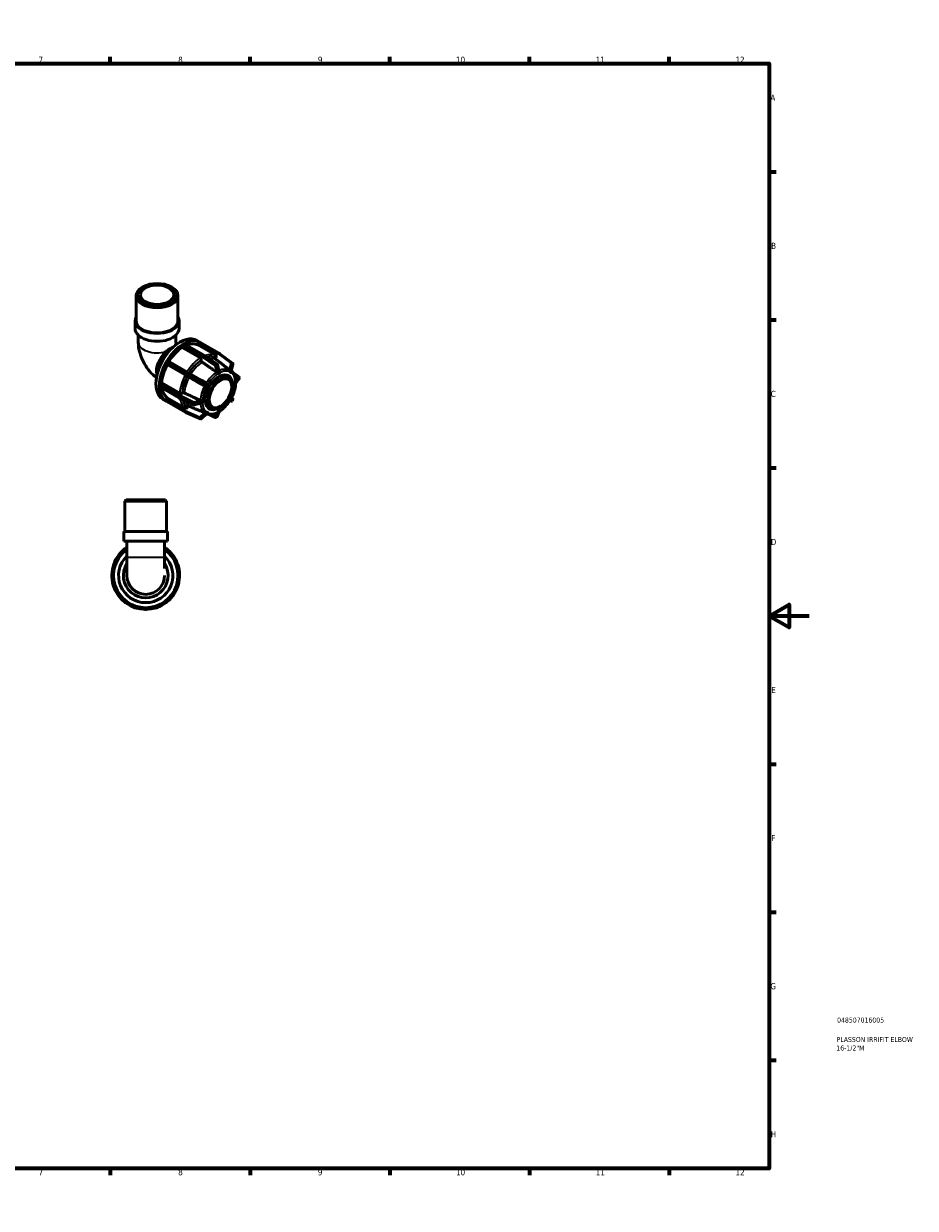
# Model space of a CAD drawing. Header units: millimetres. Extents: x 0 to 894, y 0 to 594.
# Tile 4 of 4: x 447 to 894, y 0 to 594. Entities that reach past the tile are written whole.
import ezdxf

# ---------------------------------------------------------------- set-up
doc = ezdxf.new("R2010")
doc.units = ezdxf.units.MM
for name, color, linetype, lineweight in [('Border (ANSI)', 7, 'Continuous', 70), ('Title (ISO)', 7, 'Continuous', 50), ('Visible (ANSI)', 7, 'Continuous', 50), ('Visible Narrow (ANSI)', 7, 'Continuous', 35)]:
    doc.layers.add(name, color=color, linetype=linetype, lineweight=lineweight)
doc.styles.add('Note Text (ANSI)', font='tahoma.ttf')
doc.styles.add('Note Text (ISO)', font='tahoma.ttf')

# ---------------------------------------------------------------- blocks, each defined once
blk = doc.blocks.new('Borders Default Border')
at = {"layer": 'Border (ANSI)'}
for p, q in [((70.08, 574), (70.08, 577.45)), ((140.17, 574), (140.17, 577.45)), ((210.25, 574), (210.25, 577.45)), ((280.33, 574), (280.33, 577.45)), ((350.42, 574), (350.42, 577.45)), ((490.58, 574), (490.58, 577.45)), ((560.67, 574), (560.67, 577.45)), ((630.75, 574), (630.75, 577.45)), ((700.83, 574), (700.83, 577.45)), ((770.92, 574), (770.92, 577.45)), ((20, 519.75), (16.55, 519.75)), ((821, 519.75), (824.45, 519.75)), ((20, 445.5), (16.55, 445.5)), ((821, 445.5), (824.45, 445.5)), ((20, 371.25), (16.55, 371.25)), ((821, 371.25), (824.45, 371.25)), ((20, 222.75), (16.55, 222.75)), ((821, 222.75), (824.45, 222.75)), ((20, 148.5), (16.55, 148.5)), ((821, 148.5), (824.45, 148.5)), ((20, 74.25), (16.55, 74.25)), ((821, 74.25), (824.45, 74.25)), ((70.08, 20), (70.08, 16.55)), ((140.17, 20), (140.17, 16.55)), ((210.25, 20), (210.25, 16.55)), ((280.33, 20), (280.33, 16.55)), ((350.42, 20), (350.42, 16.55)), ((490.58, 20), (490.58, 16.55)), ((560.67, 20), (560.67, 16.55)), ((630.75, 20), (630.75, 16.55)), ((700.83, 20), (700.83, 16.55)), ((770.92, 20), (770.92, 16.55))]:
    blk.add_line(p, q, dxfattribs=at)
at = {"layer": 'Border (ANSI)', "flags": 128}
for points in [[(420.5, 594), (420.5, 574), (414.73, 584), (426.27, 584), (420.5, 574)], [(20, 20), (20, 574), (821, 574), (821, 20), (20, 20)], [(0, 297), (20, 297), (10, 302.77), (10, 291.23), (20, 297)], [(841, 297), (821, 297), (831, 302.77), (831, 291.23), (821, 297)], [(420.5, 0), (420.5, 20), (414.73, 10), (426.27, 10), (420.5, 20)]]:
    blk.add_lwpolyline(points, dxfattribs=at)
at = {"layer": 'Border (ANSI)', "attachment_point": 7, "style": 'Note Text (ANSI)'}
for s, insert, char_height in [('1', (34.35, 574.4), 3.05), ('2', (104.2, 574.4), 3.05), ('3', (174.26, 574.34), 3.05), ('4', (244.23, 574.4), 3.05), ('5', (314.48, 574.34), 3.05), ('6', (384.49, 574.34), 3.05), ('7', (454.6, 574.4), 3.05), ('8', (524.63, 574.33), 3.05), ('9', (594.7, 574.34), 3.05), ('10', (663.96, 574.34), 3.048), ('11', (734.04, 574.4), 3.048), ('12', (804.13, 574.4), 3.048), ('A', (16.78, 555.35), 3.05), ('A', (821.63, 555.35), 3.05), ('B', (17.15, 481.1), 3.05), ('B', (821.99, 481.1), 3.05), ('C', (16.95, 406.8), 3.05), ('C', (821.8, 406.8), 3.05), ('D', (16.96, 332.6), 3.05), ('D', (821.81, 332.6), 3.05), ('E', (17.21, 258.35), 3.05), ('E', (822.05, 258.35), 3.05), ('F', (17.29, 184.1), 3.05), ('F', (822.14, 184.1), 3.05), ('G', (16.81, 109.79), 3.05), ('G', (821.66, 109.79), 3.05), ('H', (16.97, 35.6), 3.05), ('H', (821.81, 35.6), 3.05), ('1', (34.35, 16.55), 3.05), ('2', (104.2, 16.55), 3.05), ('3', (174.26, 16.49), 3.05), ('4', (244.23, 16.55), 3.05), ('5', (314.48, 16.49), 3.05), ('6', (384.49, 16.49), 3.05), ('7', (454.6, 16.55), 3.05), ('8', (524.63, 16.48), 3.05), ('9', (594.7, 16.49), 3.05), ('10', (663.96, 16.49), 3.048), ('11', (734.04, 16.55), 3.048), ('12', (804.13, 16.55), 3.048)]:
    blk.add_mtext(s, dxfattribs=dict(at, insert=insert, char_height=char_height))
blk = doc.blocks.new('Title Blocks ISO')
at = {"layer": 'Title (ISO)', "color": 232, "true_color": 0xca0064, "style": 'Note Text (ISO)'}
for tag, p in [('PART_NUMBER_001', (34.08, 73.13)), ('DESCRIPTION_001', (33.84, 63.4)), ('DESCRIPTION_002', (33.71, 59.12))]:
    blk.add_attdef(tag, p, '', height=2.5, dxfattribs=at)

msp = doc.modelspace()

# ---------------------------------------------------------------- linework, layer by layer
at = {"layer": 'Visible (ANSI)'}
for p, q in [((503.565, 445.003), (503.565, 457.57)), ((507.051, 462.079), (506.605, 461.82)), ((521.033, 462.079), (521.479, 461.82)), ((524.52, 445.003), (524.52, 457.57)), ((503.041, 441.079), (503.041, 445.003)), ((525.043, 441.079), (525.043, 445.003)), ((504.612, 434.375), (504.612, 437.816)), ((523.472, 434.375), (523.472, 437.816)), ((533.981, 435.153), (535.496, 434.28)), ((534.407, 432.92), (535.029, 433.997)), ((545.111, 428.744), (535.509, 434.273)), ((521.882, 431.724), (522.108, 431.804)), ((526.593, 431.586), (526.593, 432.603)), ((535.644, 426.374), (526.593, 431.586)), ((526.933, 433.191), (527.194, 433.342)), ((527.194, 433.342), (527.456, 433.492)), ((527.695, 433.516), (537.297, 427.987)), ((543.458, 427.708), (534.407, 432.92)), ((537.327, 427.968), (544.15, 423.349)), ((545.482, 428.529), (545.112, 428.743)), ((545.524, 428.501), (551.924, 423.842)), ((518.509, 424.056), (518.694, 424.376)), ((519.131, 423.14), (518.509, 423.501)), ((518.694, 424.376), (518.879, 424.697)), ((528.182, 417.928), (519.131, 423.14)), ((519.359, 424.973), (528.961, 419.444)), ((536.21, 425.246), (536.21, 425.393)), ((543.533, 426.532), (543.623, 426.688)), ((544.344, 423.075), (545.224, 419.773)), ((552.109, 423.342), (551.25, 419.755)), ((513.866, 418.084), (513.951, 417.638)), ((528.961, 419.444), (536.205, 415.27)), ((529.238, 417.317), (529.148, 417.37)), ((545.013, 418.715), (544.412, 418.369)), ((544.412, 418.369), (544.412, 418.371)), ((544.412, 418.369), (544.412, 418.369)), ((545.614, 419.061), (545.013, 418.715)), ((545.614, 419.063), (545.614, 419.061)), ((548.556, 417.297), (550.253, 416.319)), ((550.418, 419.527), (550.419, 419.527)), ((550.419, 419.527), (550.419, 419.529)), ((550.844, 419.28), (550.419, 419.527)), ((551.269, 419.034), (550.844, 419.28)), ((551.269, 419.034), (551.268, 419.034)), ((551.269, 419.036), (551.269, 419.034)), ((554.975, 417.067), (552.102, 419.038)), ((555.183, 416.066), (555.183, 416.671)), ((515.173, 412.521), (515.173, 412.824)), ((515.173, 412.219), (515.173, 412.521)), ((524.875, 406.469), (515.273, 411.998)), ((515.513, 413.411), (516.392, 413.918)), ((516.392, 413.918), (525.443, 408.706)), ((536.206, 415.27), (538.661, 413.849)), ((538.758, 411.829), (538.757, 411.83)), ((539.183, 412.565), (538.758, 411.829)), ((539.608, 413.302), (539.183, 412.565)), ((539.607, 413.302), (539.608, 413.302)), ((553.258, 414.625), (553.259, 414.625)), ((553.259, 413.235), (553.258, 413.235)), ((553.259, 414.625), (553.259, 414.626)), ((553.259, 413.93), (553.259, 414.625)), ((553.259, 413.235), (553.259, 413.93)), ((553.259, 413.236), (553.259, 413.235)), ((555.076, 415.764), (553.484, 413.798)), ((517.014, 405.689), (518.703, 404.716)), ((518.509, 405.383), (519.131, 406.46)), ((518.694, 404.721), (518.509, 404.828)), ((518.879, 404.614), (518.694, 404.721)), ((528.482, 399.084), (518.88, 404.613)), ((519.131, 406.46), (528.182, 401.248)), ((532.325, 402.867), (524.906, 406.452)), ((526.576, 408.706), (526.703, 408.78)), ((536.766, 405.128), (536.768, 405.129)), ((536.768, 405.129), (536.768, 404.434)), ((536.768, 405.129), (536.768, 405.129)), ((536.768, 404.434), (536.768, 403.739)), ((550.419, 405.062), (550.418, 405.063)), ((550.419, 405.062), (550.844, 405.799)), ((550.419, 405.062), (550.419, 405.062)), ((550.527, 404.991), (551.032, 404.7)), ((550.844, 405.799), (551.269, 406.535)), ((551.268, 406.535), (551.269, 406.535)), ((551.269, 406.535), (551.269, 406.534)), ((551.379, 406.467), (551.884, 406.171)), ((551.687, 404.876), (552.057, 405.517)), ((535.772, 395.863), (528.527, 399.061)), ((529.148, 401.616), (529.238, 401.772)), ((535.956, 403.721), (532.659, 402.836)), ((538.974, 398.492), (536.296, 395.954)), ((536.768, 403.739), (536.766, 403.739)), ((538.757, 399.329), (538.758, 399.33)), ((538.758, 399.33), (538.758, 399.331)), ((538.758, 399.33), (539.183, 399.084)), ((539.183, 399.084), (539.608, 398.837)), ((539.608, 398.837), (539.607, 398.836)), ((539.773, 402.045), (541.47, 401.067)), ((539.91, 398.124), (543.151, 396.585)), ((545.24, 399.518), (544.328, 397.148)), ((544.412, 399.303), (545.013, 399.649)), ((544.412, 399.302), (544.412, 399.303)), ((544.412, 399.303), (544.412, 399.303)), ((545.013, 399.649), (545.614, 399.995)), ((545.614, 399.995), (545.614, 399.995)), ((545.614, 399.995), (545.614, 399.994)), ((543.597, 396.603), (544.12, 396.904)), ((498.496, 355.291), (497.868, 354.663)), ((518.823, 354.663), (497.868, 354.663)), ((497.868, 339.291), (497.868, 354.663)), ((498.496, 355.291), (518.194, 355.291)), ((518.194, 355.291), (518.823, 354.663)), ((518.823, 339.291), (518.823, 354.663)), ((519.347, 339.291), (497.344, 339.291)), ((497.344, 334.491), (497.344, 339.291)), ((519.347, 334.491), (519.347, 339.291)), ((519.347, 334.491), (497.344, 334.491)), ((498.916, 326.291), (498.916, 334.491)), ((517.775, 326.291), (517.775, 334.491)), ((496.324, 329.312), (496.063, 329.051)), ((496.586, 329.574), (496.324, 329.312)), ((520.366, 329.312), (520.104, 329.574)), ((520.628, 329.051), (520.366, 329.312)), ((498.916, 326.291), (498.916, 317.291)), ((517.775, 320.807), (517.775, 326.291)), ((491.345, 317.661), (491.345, 317.291)), ((491.345, 317.291), (491.345, 316.921)), ((525.345, 317.291), (525.345, 317.661)), ((525.345, 316.921), (525.345, 317.291)), ((496.063, 305.532), (496.324, 305.271)), ((496.324, 305.271), (496.586, 305.009)), ((520.104, 305.009), (520.366, 305.271)), ((520.366, 305.271), (520.628, 305.532)), ((507.975, 300.291), (508.345, 300.291)), ((508.345, 300.291), (508.715, 300.291))]:
    msp.add_line(p, q, dxfattribs=at)
for centre, radius, start, end in [((537.058, 427.571), 0.48, 55.901415, 60.064008), ((544.871, 428.328), 0.48, 59.872355, 60.064008), ((545.241, 428.113), 0.48, 53.943399, 59.872355), ((543.88, 422.952), 0.48, 14.922076, 55.901415), ((551.642, 423.453), 0.48, 346.546006, 53.943399), ((554.703, 416.671), 0.48, 0, 55.538765), ((554.703, 416.066), 0.48, 321.000959, 0), ((535.966, 414.854), 0.48, 59.937399, 60.052822), ((525.115, 406.885), 0.48, 240.064008, 244.209918), ((551.272, 405.116), 0.48, 240.076672, 329.999959), ((551.642, 405.757), 0.48, 329.999959, 59.669876), ((528.721, 399.5), 0.48, 240.064008, 246.183161), ((532.534, 403.3), 0.48, 244.209918, 285.030976), ((535.966, 396.302), 0.48, 246.183161, 313.464294), ((543.357, 397.019), 0.48, 244.60591, 299.935992), ((543.88, 397.32), 0.48, 299.935992, 338.967906), ((508.345, 317.291), 17, 123.689446, 56.310554), ((508.345, 317.291), 16.15, 125.724291, 54.275709), ((508.345, 317.291), 13.6, 133.89699, 46.10301), ((496.402, 328.711), 0.48, 135, 143.924654), ((496.925, 329.234), 0.48, 126.075346, 135), ((519.765, 329.234), 0.48, 45, 53.924654), ((520.288, 328.711), 0.48, 36.075346, 45), ((508.345, 317.291), 11.2, 147.345758, 32.654242), ((491.825, 317.661), 0.48, 171.075346, 180), ((491.825, 316.921), 0.48, 180, 188.924654), ((508.345, 317.291), 9.43, 180, 0), ((524.865, 317.661), 0.48, 0, 8.924654), ((524.865, 316.921), 0.48, 351.075346, 0), ((496.402, 305.872), 0.48, 216.075346, 225), ((496.925, 305.348), 0.48, 225, 233.924654), ((519.765, 305.348), 0.48, 306.075346, 315), ((520.288, 305.872), 0.48, 315, 323.924654), ((507.975, 300.771), 0.48, 261.075346, 270), ((508.715, 300.771), 0.48, 270, 278.924654)]:
    msp.add_arc(centre, radius, start, end, dxfattribs=at)
for centre, major_axis, ratio in [((514.042, 458.084), (-9.849, 0), 0.5758617), ((514.042, 458.084), (-8.382, 0), 0.5758617), ((545.862, 408.693), (-4.391, -7.626), 0.5780931), ((545.862, 408.693), (-3.992, -6.933), 0.5780931)]:
    msp.add_ellipse(centre, major_axis=major_axis, ratio=ratio, dxfattribs=at)
for centre, major_axis, ratio, start_param, end_param in [((514.042, 457.57), (-10.477, 0), 0.5758617, 5.5016397, 10.2063236), ((514.042, 445.003), (-11.001, 0), 0.5758617, 5.9733407, 9.7346226), ((514.042, 441.079), (-11.001, 0), 0.5758617, 0, 3.1415927), ((514.042, 445.003), (-10.477, 0), 0.5758617, 0, 3.1415927), ((525.497, 420.421), (8.484, 14.732), 0.5780931, 0, 3.1415927), ((527.194, 419.443), (8.484, 14.732), 0.5780931, 0.0242143, 0.7573165), ((527.194, 419.443), (7.635, 13.259), 0.5780931, 0.0536505, 0.6208147), ((535.269, 433.857), (0.24, 0.416), 0.5780931, 0.1538309, 1.5688626), ((535.269, 433.857), (0.24, 0.416), 0.5780931, 0, 0.1538309), ((520.406, 423.352), (-4.706, -8.172), 0.5780931, 4.2281224, 5.6919216), ((521.997, 422.436), (-5.589, -9.706), 0.5780931, 3.9645507, 5.4602273), ((527.194, 419.443), (-8.484, -14.732), 0.5780931, 3.9512051, 4.6843073), ((527.194, 419.443), (-7.635, -13.259), 0.5780931, 3.9806413, 4.6547136), ((526.933, 432.799), (0.24, 0.416), 0.5780931, 0.9392291, 2.3542608), ((526.933, 432.799), (-0.24, -0.416), 0.5780931, 3.9250571, 4.0808217), ((527.456, 433.1), (-0.24, -0.416), 0.5780931, 3.7692925, 3.9250571), ((527.456, 433.1), (0.24, 0.416), 0.5780931, 0, 0.6276999), ((527.194, 419.443), (-8.484, -14.732), 0.5780931, 4.7366033, 5.4697055), ((527.194, 419.443), (-7.635, -13.259), 0.5780931, 4.7660394, 5.4402693), ((518.749, 423.916), (-0.24, -0.416), 0.5780931, 4.8662199, 6.2812516), ((518.749, 423.916), (-0.24, -0.416), 0.5780931, 4.7104553, 4.8662199), ((519.119, 424.557), (-0.24, -0.416), 0.5780931, 4.5546907, 4.7104553), ((519.119, 424.557), (0.24, 0.416), 0.5780931, 0, 1.413098), ((545.013, 409.182), (4.791, 8.319), 0.5780931, 5.711734, 9.9962293), ((544.165, 409.671), (4.391, 7.626), 0.5780931, 0, 0.4088412), ((544.165, 409.671), (4.791, 8.319), 0.5780931, 5.8686621, 6.1948526), ((515.513, 413.019), (-0.24, -0.416), 0.5780931, 5.3400888, 5.4958534), ((515.513, 412.414), (-0.24, -0.416), 0.5780931, 5.4958534, 5.651618), ((515.513, 413.019), (0.24, 0.416), 0.5780931, 0.7834645, 2.1984962), ((527.194, 419.443), (-8.484, -14.732), 0.5780931, 5.5220014, 6.2551036), ((515.513, 412.414), (-0.24, -0.416), 0.5780931, 5.651618, 6.2831853), ((527.194, 419.443), (-7.635, -13.259), 0.5780931, 5.6574253, 6.2256674), ((518.749, 405.244), (-0.24, -0.416), 0.5780931, 4.7104553, 6.125487), ((518.749, 405.244), (-0.24, -0.416), 0.5780931, 6.125487, 6.2812516), ((544.165, 409.671), (-4.391, -7.626), 0.5780931, 5.8743441, 6.2831853), ((544.165, 409.671), (-4.791, -8.319), 0.5780931, 0.0883328, 0.4145232)]:
    msp.add_ellipse(centre, major_axis=major_axis, ratio=ratio, start_param=start_param, end_param=end_param, dxfattribs=at)
for points, knots in [([(504.612, 434.375), (504.612, 432.751), (504.827, 431.199), (505.549, 428.211), (506.061, 426.775), (507.33, 424.024), (508.089, 422.709), (509.837, 420.234), (510.826, 419.073), (512.502, 417.478), (513.098, 416.968), (513.731, 416.489)], [3.1415927, 3.1415927, 3.1415927, 3.1415927, 3.4557519, 3.4557519, 3.7699112, 3.7699112, 4.0840704, 4.0840704, 4.3982297, 4.3982297, 4.5570873, 4.5570873, 4.5570873, 4.5570873]), ([(523.472, 434.396), (523.472, 434.39), (523.473, 434.381), (523.479, 434.332), (523.49, 434.265), (523.53, 434.092), (523.558, 433.986), (523.635, 433.747), (523.685, 433.613), (523.776, 433.397), (523.811, 433.318), (523.849, 433.239)], [3.2502954, 3.2502954, 3.2502954, 3.2502954, 3.29579388, 3.29579388, 3.43592615, 3.43592615, 3.57311284, 3.57311284, 3.71320598, 3.71320598, 3.79018541, 3.79018541, 3.79018541, 3.79018541]), ([(518.416, 429.564), (518.751, 429.834), (519.108, 430.105), (519.903, 430.669), (520.337, 430.948), (521.083, 431.378), (521.449, 431.56), (521.802, 431.696), (521.843, 431.71), (521.882, 431.724)], [1.03631914, 1.03631914, 1.03631914, 1.03631914, 1.16138588, 1.16138588, 1.31972531, 1.31972531, 1.47806474, 1.47806474, 1.49903605, 1.49903605, 1.49903605, 1.49903605]), ([(543.623, 426.688), (543.673, 426.774), (543.715, 426.884), (543.753, 427.073), (543.756, 427.185), (543.727, 427.363), (543.69, 427.46), (543.599, 427.6), (543.528, 427.667), (543.458, 427.708)], [-0.1185745, -0.1185745, -0.1185745, -0.1185745, -0.08888924, -0.08888924, -0.05923169, -0.05923169, -0.02960414, -0.02960414, 0, 0, 0, 0]), ([(536.21, 425.393), (536.21, 425.474), (536.194, 425.579), (536.14, 425.759), (536.094, 425.867), (535.995, 426.038), (535.925, 426.132), (535.796, 426.268), (535.714, 426.334), (535.644, 426.374)], [-0.1185745, -0.1185745, -0.1185745, -0.1185745, -0.08888924, -0.08888924, -0.05923169, -0.05923169, -0.02960414, -0.02960414, 0, 0, 0, 0]), ([(536.716, 424.303), (536.662, 424.341), (536.606, 424.39), (536.495, 424.508), (536.425, 424.602), (536.326, 424.773), (536.28, 424.88), (536.226, 425.061), (536.21, 425.165), (536.21, 425.246)], [0.24521743, 0.24521743, 0.24521743, 0.24521743, 0.26676497, 0.26676497, 0.29639601, 0.29639601, 0.326061, 0.326061, 0.35575071, 0.35575071, 0.35575071, 0.35575071]), ([(543.641, 425.55), (543.591, 425.588), (543.546, 425.639), (543.467, 425.759), (543.43, 425.857), (543.401, 426.035), (543.404, 426.147), (543.442, 426.336), (543.484, 426.446), (543.533, 426.532)], [0.24521743, 0.24521743, 0.24521743, 0.24521743, 0.26676497, 0.26676497, 0.29639601, 0.29639601, 0.326061, 0.326061, 0.35575071, 0.35575071, 0.35575071, 0.35575071]), ([(529.148, 417.37), (529.099, 417.398), (529.024, 417.441), (528.879, 417.525), (528.784, 417.581), (528.615, 417.678), (528.512, 417.737), (528.346, 417.834), (528.252, 417.888), (528.182, 417.928)], [-0.1185745, -0.1185745, -0.1185745, -0.1185745, -0.08888924, -0.08888924, -0.05923169, -0.05923169, -0.02960414, -0.02960414, 0, 0, 0, 0]), ([(530.144, 416.794), (530.085, 416.828), (530.019, 416.866), (529.875, 416.949), (529.772, 417.009), (529.603, 417.106), (529.507, 417.162), (529.363, 417.245), (529.288, 417.289), (529.238, 417.317)], [0.24521743, 0.24521743, 0.24521743, 0.24521743, 0.26676497, 0.26676497, 0.29639601, 0.29639601, 0.326061, 0.326061, 0.35575071, 0.35575071, 0.35575071, 0.35575071]), ([(543.909, 419.29), (543.89, 419.3), (543.872, 419.311), (543.855, 419.323), (543.854, 419.324), (543.853, 419.324), (543.852, 419.325)], [0.2988233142, 0.2988233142, 0.2988233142, 0.2988233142, 0.3059360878, 0.3059360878, 0.3059360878, 0.3063589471, 0.3063589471, 0.3063589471, 0.3063589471]), ([(544.622, 419.051), (544.62, 419.05), (544.619, 419.049), (544.6, 419.038), (544.581, 419.033), (544.527, 419.029), (544.49, 419.037), (544.387, 419.066), (544.301, 419.102), (544.128, 419.18), (544.048, 419.218), (543.952, 419.267), (543.93, 419.278), (543.909, 419.29)], [-0.100526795, -0.100526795, -0.100526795, -0.100526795, -0.099623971, -0.099623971, -0.089795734, -0.089795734, -0.073619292, -0.073619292, -0.042397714, -0.042397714, -0.016451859, -0.016451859, -0.008431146, -0.008431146, -0.008431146, -0.008431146]), ([(545.145, 419.353), (545.054, 419.308), (544.966, 419.26), (544.881, 419.212), (544.797, 419.163), (544.71, 419.109), (544.622, 419.051)], [-0.035850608, -0.035850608, -0.035850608, -0.035850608, 0, 0, 0, 0.035850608, 0.035850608, 0.035850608, 0.035850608]), ([(545.224, 419.773), (545.238, 419.72), (545.244, 419.666), (545.244, 419.555), (545.236, 419.5), (545.213, 419.432), (545.202, 419.408), (545.177, 419.374), (545.164, 419.362), (545.147, 419.354), (545.146, 419.353), (545.145, 419.353)], [-0.169066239, -0.169066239, -0.169066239, -0.169066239, -0.147908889, -0.147908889, -0.123646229, -0.123646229, -0.110246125, -0.110246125, -0.100005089, -0.100005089, -0.099430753, -0.099430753, -0.099430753, -0.099430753]), ([(550.298, 420.481), (550.28, 420.494), (550.264, 420.507), (550.248, 420.518), (550.247, 420.519), (550.246, 420.52), (550.245, 420.521)], [0.2988233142, 0.2988233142, 0.2988233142, 0.2988233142, 0.3059360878, 0.3059360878, 0.3059360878, 0.3063589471, 0.3063589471, 0.3063589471, 0.3063589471]), ([(550.781, 419.899), (550.779, 419.9), (550.778, 419.901), (550.765, 419.907), (550.755, 419.917), (550.722, 419.953), (550.701, 419.987), (550.639, 420.085), (550.586, 420.174), (550.471, 420.321), (550.42, 420.377), (550.344, 420.445), (550.321, 420.464), (550.298, 420.481)], [-0.103218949, -0.103218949, -0.103218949, -0.103218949, -0.101933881, -0.101933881, -0.092899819, -0.092899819, -0.075477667, -0.075477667, -0.04109893, -0.04109893, -0.018295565, -0.018295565, -0.008452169, -0.008452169, -0.008452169, -0.008452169]), ([(551.151, 419.684), (551.089, 419.728), (551.028, 419.767), (550.968, 419.802), (550.909, 419.837), (550.846, 419.869), (550.781, 419.899)], [-0.035850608, -0.035850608, -0.035850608, -0.035850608, 0, 0, 0, 0.035850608, 0.035850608, 0.035850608, 0.035850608]), ([(551.25, 419.755), (551.245, 419.73), (551.234, 419.709), (551.212, 419.685), (551.198, 419.673), (551.171, 419.674), (551.162, 419.677), (551.152, 419.684), (551.151, 419.684), (551.151, 419.684)], [-0.141103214, -0.141103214, -0.141103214, -0.141103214, -0.119903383, -0.119903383, -0.104655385, -0.104655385, -0.097162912, -0.097162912, -0.096950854, -0.096950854, -0.096950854, -0.096950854]), ([(553.484, 414.72), (553.466, 415.166), (553.421, 415.599), (553.278, 416.431), (553.179, 416.831), (552.926, 417.59), (552.772, 417.95), (552.407, 418.621), (552.197, 418.932), (551.753, 419.461), (551.527, 419.685), (551.281, 419.883)], [4.75819127, 4.75819127, 4.75819127, 4.75819127, 4.89159069, 4.89159069, 5.02499011, 5.02499011, 5.15838953, 5.15838953, 5.29178895, 5.29178895, 5.40788469, 5.40788469, 5.40788469, 5.40788469]), ([(537.871, 412.348), (537.851, 412.356), (537.831, 412.365), (537.813, 412.375), (537.812, 412.376), (537.811, 412.376), (537.81, 412.377)], [0.2988233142, 0.2988233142, 0.2988233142, 0.2988233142, 0.3059360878, 0.3059360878, 0.3059360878, 0.3063589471, 0.3063589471, 0.3063589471, 0.3063589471]), ([(538.616, 412.466), (538.615, 412.463), (538.613, 412.461), (538.601, 412.44), (538.588, 412.424), (538.54, 412.384), (538.5, 412.365), (538.385, 412.324), (538.281, 412.305), (538.096, 412.302), (538.022, 412.307), (537.925, 412.329), (537.897, 412.338), (537.871, 412.348)], [-0.103218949, -0.103218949, -0.103218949, -0.103218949, -0.101933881, -0.101933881, -0.092899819, -0.092899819, -0.075477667, -0.075477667, -0.04109893, -0.04109893, -0.018295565, -0.018295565, -0.008452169, -0.008452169, -0.008452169, -0.008452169]), ([(538.986, 413.107), (538.918, 413.001), (538.853, 412.894), (538.794, 412.791), (538.734, 412.687), (538.674, 412.578), (538.616, 412.466)], [-0.035850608, -0.035850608, -0.035850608, -0.035850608, 0, 0, 0, 0.035850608, 0.035850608, 0.035850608, 0.035850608]), ([(538.661, 413.849), (538.662, 413.848), (538.663, 413.848), (538.663, 413.847), (538.681, 413.837), (538.699, 413.825), (538.716, 413.811)], [0.3056154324, 0.3056154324, 0.3056154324, 0.3056154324, 0.3059360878, 0.3059360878, 0.3059360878, 0.3130488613, 0.3130488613, 0.3130488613, 0.3130488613]), ([(538.716, 413.811), (538.736, 413.795), (538.756, 413.777), (538.829, 413.699), (538.877, 413.629), (538.967, 413.455), (539.001, 413.357), (539.016, 413.247), (539.019, 413.205), (539.005, 413.144), (538.998, 413.126), (538.987, 413.108), (538.987, 413.107), (538.986, 413.107)], [-0.19875206, -0.19875206, -0.19875206, -0.19875206, -0.18836568, -0.18836568, -0.1589317, -0.1589317, -0.11990338, -0.11990338, -0.10465538, -0.10465538, -0.09716291, -0.09716291, -0.09695085, -0.09695085, -0.09695085, -0.09695085]), ([(545.223, 399.508), (546.095, 400.053), (546.95, 400.737), (548.564, 402.327), (549.324, 403.232), (550.69, 405.187), (551.297, 406.237), (552.307, 408.399), (552.711, 409.51), (553.281, 411.705), (553.448, 412.789), (553.485, 413.818)], [3.1842515, 3.1842515, 3.1842515, 3.1842515, 3.4813754, 3.4813754, 3.7784993, 3.7784993, 4.0756231, 4.0756231, 4.372747, 4.372747, 4.6698709, 4.6698709, 4.6698709, 4.6698709]), ([(553.485, 414.513), (553.485, 414.514), (553.485, 414.516), (553.485, 414.538), (553.485, 414.56), (553.485, 414.622), (553.485, 414.665), (553.484, 414.71), (553.484, 414.715), (553.484, 414.72)], [-0.100526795, -0.100526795, -0.100526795, -0.100526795, -0.099623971, -0.099623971, -0.089795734, -0.089795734, -0.073619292, -0.073619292, -0.071671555, -0.071671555, -0.071671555, -0.071671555]), ([(553.485, 413.908), (553.488, 414.015), (553.49, 414.118), (553.49, 414.216), (553.49, 414.313), (553.488, 414.413), (553.485, 414.513)], [0.688323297, 0.688323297, 0.688323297, 0.688323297, 0.724173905, 0.724173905, 0.724173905, 0.760024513, 0.760024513, 0.760024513, 0.760024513]), ([(553.485, 413.818), (553.485, 413.818), (553.485, 413.819), (553.485, 413.829), (553.485, 413.841), (553.485, 413.871), (553.485, 413.886), (553.485, 413.906), (553.485, 413.907), (553.485, 413.908)], [-0.124517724, -0.124517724, -0.124517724, -0.124517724, -0.123646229, -0.123646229, -0.110246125, -0.110246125, -0.100005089, -0.100005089, -0.099430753, -0.099430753, -0.099430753, -0.099430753]), ([(525.443, 408.706), (525.513, 408.666), (525.611, 408.628), (525.794, 408.584), (525.91, 408.571), (526.108, 408.571), (526.224, 408.584), (526.407, 408.628), (526.506, 408.666), (526.576, 408.706)], [0, 0, 0, 0, 0.02960414, 0.02960414, 0.05923169, 0.05923169, 0.08888924, 0.08888924, 0.1185745, 0.1185745, 0.1185745, 0.1185745]), ([(526.703, 408.78), (526.773, 408.82), (526.872, 408.858), (527.054, 408.901), (527.171, 408.915), (527.368, 408.915), (527.485, 408.902), (527.642, 408.864), (527.713, 408.84), (527.773, 408.812)], [0.11857691, 0.11857691, 0.11857691, 0.11857691, 0.14826663, 0.14826663, 0.17793162, 0.17793162, 0.20756266, 0.20756266, 0.2291102, 0.2291102, 0.2291102, 0.2291102]), ([(535.66, 405.136), (535.661, 405.136), (535.662, 405.135), (535.663, 405.135), (535.682, 405.126), (535.7, 405.116), (535.719, 405.104)], [0.3055132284, 0.3055132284, 0.3055132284, 0.3055132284, 0.3059360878, 0.3059360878, 0.3059360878, 0.3130488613, 0.3130488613, 0.3130488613, 0.3130488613]), ([(535.719, 405.104), (535.724, 405.102), (535.728, 405.099), (535.788, 405.061), (535.847, 405.022), (535.996, 404.919), (536.079, 404.859), (536.184, 404.772), (536.218, 404.74), (536.257, 404.691), (536.269, 404.671), (536.281, 404.636), (536.283, 404.621), (536.282, 404.606)], [-0.327006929, -0.327006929, -0.327006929, -0.327006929, -0.325364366, -0.325364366, -0.30361261, -0.30361261, -0.27031562, -0.27031562, -0.24900522, -0.24900522, -0.236422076, -0.236422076, -0.227330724, -0.227330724, -0.227330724, -0.227330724]), ([(536.282, 404.001), (536.282, 403.995), (536.282, 403.99), (536.28, 403.966), (536.274, 403.946), (536.24, 403.889), (536.206, 403.856), (536.113, 403.784), (536.04, 403.744), (535.959, 403.722), (535.957, 403.722), (535.956, 403.721)], [-0.229995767, -0.229995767, -0.229995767, -0.229995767, -0.226605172, -0.226605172, -0.215722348, -0.215722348, -0.198486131, -0.198486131, -0.174007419, -0.174007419, -0.173622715, -0.173622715, -0.173622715, -0.173622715]), ([(536.282, 404.606), (536.275, 404.501), (536.272, 404.398), (536.272, 404.301), (536.272, 404.203), (536.275, 404.102), (536.282, 404.001)], [0.688323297, 0.688323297, 0.688323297, 0.688323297, 0.724173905, 0.724173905, 0.724173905, 0.760024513, 0.760024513, 0.760024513, 0.760024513]), ([(528.182, 401.248), (528.252, 401.208), (528.346, 401.181), (528.512, 401.172), (528.615, 401.189), (528.784, 401.253), (528.879, 401.312), (529.024, 401.439), (529.099, 401.531), (529.148, 401.616)], [0, 0, 0, 0, 0.02960414, 0.02960414, 0.05923169, 0.05923169, 0.08888924, 0.08888924, 0.1185745, 0.1185745, 0.1185745, 0.1185745]), ([(529.238, 401.772), (529.288, 401.858), (529.363, 401.949), (529.507, 402.077), (529.603, 402.136), (529.772, 402.2), (529.875, 402.217), (530.019, 402.209), (530.085, 402.195), (530.144, 402.171)], [0.11857691, 0.11857691, 0.11857691, 0.11857691, 0.14826663, 0.14826663, 0.17793162, 0.17793162, 0.20756266, 0.20756266, 0.2291102, 0.2291102, 0.2291102, 0.2291102]), ([(537.81, 398.982), (537.811, 398.982), (537.812, 398.982), (537.813, 398.981), (537.831, 398.974), (537.851, 398.965), (537.871, 398.957)], [0.3055132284, 0.3055132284, 0.3055132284, 0.3055132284, 0.3059360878, 0.3059360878, 0.3059360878, 0.3130488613, 0.3130488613, 0.3130488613, 0.3130488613]), ([(537.871, 398.957), (537.895, 398.946), (537.921, 398.936), (538.025, 398.901), (538.11, 398.884), (538.305, 398.86), (538.407, 398.859), (538.51, 398.854), (538.548, 398.852), (538.594, 398.841), (538.606, 398.836), (538.616, 398.83), (538.616, 398.829), (538.616, 398.829)], [-0.19875206, -0.19875206, -0.19875206, -0.19875206, -0.18836568, -0.18836568, -0.1589317, -0.1589317, -0.11990338, -0.11990338, -0.10465538, -0.10465538, -0.09716291, -0.09716291, -0.09695085, -0.09695085, -0.09695085, -0.09695085]), ([(538.616, 398.829), (538.674, 398.788), (538.734, 398.749), (538.794, 398.715), (538.853, 398.68), (538.918, 398.646), (538.986, 398.614)], [-0.035850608, -0.035850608, -0.035850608, -0.035850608, 0, 0, 0, 0.035850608, 0.035850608, 0.035850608, 0.035850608]), ([(538.877, 398.4), (539.178, 398.283), (539.493, 398.196), (540.177, 398.076), (540.55, 398.05), (541.308, 398.07), (541.694, 398.116), (542.473, 398.275), (542.866, 398.388), (543.653, 398.677), (544.047, 398.853), (544.44, 399.058)], [2.446451, 2.446451, 2.446451, 2.446451, 2.56525698, 2.56525698, 2.69785328, 2.69785328, 2.83044958, 2.83044958, 2.96304588, 2.96304588, 3.09564218, 3.09564218, 3.09564218, 3.09564218]), ([(538.986, 398.614), (538.988, 398.614), (538.989, 398.613), (539.001, 398.606), (539.008, 398.599), (539.019, 398.575), (539.016, 398.556), (539.002, 398.524), (538.99, 398.507), (538.974, 398.492)], [-0.103218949, -0.103218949, -0.103218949, -0.103218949, -0.101933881, -0.101933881, -0.092899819, -0.092899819, -0.075477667, -0.075477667, -0.059404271, -0.059404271, -0.059404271, -0.059404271]), ([(544.44, 399.058), (544.459, 399.068), (544.477, 399.078), (544.519, 399.102), (544.545, 399.117), (544.587, 399.141), (544.604, 399.151), (544.62, 399.16), (544.621, 399.16), (544.622, 399.161)], [-0.132616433, -0.132616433, -0.132616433, -0.132616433, -0.123646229, -0.123646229, -0.110246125, -0.110246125, -0.100005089, -0.100005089, -0.099430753, -0.099430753, -0.099430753, -0.099430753]), ([(544.622, 399.161), (544.71, 399.208), (544.797, 399.256), (544.881, 399.305), (544.966, 399.354), (545.054, 399.406), (545.145, 399.462)], [0.688323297, 0.688323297, 0.688323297, 0.688323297, 0.724173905, 0.724173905, 0.724173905, 0.760024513, 0.760024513, 0.760024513, 0.760024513]), ([(545.145, 399.462), (545.147, 399.463), (545.148, 399.464), (545.167, 399.476), (545.181, 399.484), (545.206, 399.498), (545.216, 399.503), (545.223, 399.508)], [-0.100526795, -0.100526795, -0.100526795, -0.100526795, -0.099623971, -0.099623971, -0.089795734, -0.089795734, -0.078467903, -0.078467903, -0.078467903, -0.078467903])]:
    msp.add_open_spline(points, degree=3, knots=knots, dxfattribs=at)
for points, weights in [([(543.852, 419.325), (540.43, 421.712), (536.716, 424.303)], [1.00001320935, 1.00084395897, 1]), ([(550.245, 420.521), (547.079, 422.932), (543.641, 425.55)], [1.00001340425, 1.00084405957, 1]), ([(537.81, 412.377), (534.134, 414.495), (530.144, 416.794)], [1.00001340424, 1.00084405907, 1]), ([(527.773, 408.812), (531.878, 406.899), (535.66, 405.136)], [1, 1.00084405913, 1.00001340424]), ([(530.144, 402.171), (534.134, 400.511), (537.81, 398.982)], [1, 1.00084405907, 1.00001340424])]:
    msp.add_rational_spline(points, weights, degree=2, dxfattribs=at)
for points in [[(544.412, 418.371), (544.617, 418.486), (544.823, 418.606), (545.013, 418.715)], [(544.412, 418.369), (544.412, 418.37), (544.412, 418.37), (544.412, 418.371)], [(545.013, 418.715), (545.203, 418.824), (545.41, 418.942), (545.614, 419.063)], [(550.418, 419.527), (550.418, 419.528), (550.419, 419.528), (550.419, 419.529)], [(550.419, 419.529), (550.563, 419.442), (550.709, 419.358), (550.844, 419.28)], [(550.844, 419.28), (550.978, 419.202), (551.124, 419.117), (551.269, 419.036)], [(538.757, 411.83), (538.904, 412.08), (539.049, 412.333), (539.183, 412.565)], [(539.183, 412.565), (539.317, 412.798), (539.464, 413.051), (539.607, 413.302)], [(553.259, 414.626), (553.258, 414.388), (553.259, 414.15), (553.259, 413.93)], [(553.258, 414.625), (553.259, 414.626), (553.259, 414.626), (553.259, 414.626)], [(553.259, 413.93), (553.259, 414.153), (553.259, 414.386), (553.258, 414.625)], [(553.259, 413.93), (553.259, 413.711), (553.258, 413.471), (553.259, 413.236)], [(553.258, 413.235), (553.259, 413.474), (553.259, 413.707), (553.259, 413.93)], [(536.766, 405.128), (536.767, 405.129), (536.767, 405.129), (536.768, 405.129)], [(536.768, 404.434), (536.768, 404.654), (536.769, 404.892), (536.766, 405.128)], [(536.766, 403.739), (536.769, 403.976), (536.768, 404.214), (536.768, 404.434)], [(550.418, 405.063), (550.565, 405.315), (550.707, 405.562), (550.844, 405.799)], [(550.844, 405.799), (550.709, 405.566), (550.563, 405.313), (550.419, 405.062)], [(550.844, 405.799), (550.98, 406.035), (551.123, 406.282), (551.268, 406.535)], [(551.269, 406.534), (551.124, 406.284), (550.978, 406.031), (550.844, 405.799)], [(538.757, 399.329), (538.757, 399.33), (538.757, 399.33), (538.758, 399.331)], [(539.183, 399.084), (539.049, 399.162), (538.904, 399.247), (538.757, 399.329)], [(539.607, 398.836), (539.464, 398.922), (539.317, 399.006), (539.183, 399.084)], [(545.013, 399.649), (544.823, 399.54), (544.617, 399.421), (544.412, 399.302)], [(544.412, 399.303), (544.619, 399.422), (544.821, 399.538), (545.013, 399.649)], [(544.412, 399.302), (544.412, 399.302), (544.412, 399.303), (544.412, 399.303)], [(545.013, 399.649), (545.206, 399.76), (545.408, 399.876), (545.614, 399.995)], [(545.614, 399.994), (545.41, 399.878), (545.203, 399.758), (545.013, 399.649)]]:
    msp.add_open_spline(points, degree=3, dxfattribs=at)
at = {"layer": 'Visible Narrow (ANSI)'}
for p, q in [((535.029, 433.997), (544.631, 428.467)), ((526.593, 432.603), (536.195, 427.074)), ((536.535, 427.662), (526.933, 433.191)), ((527.456, 433.492), (537.058, 427.963)), ((537.058, 427.963), (536.535, 427.662)), ((536.564, 427.643), (537.087, 427.944)), ((537.087, 427.944), (543.91, 423.325)), ((544.631, 428.467), (551.032, 423.807)), ((545.14, 428.725), (545.51, 428.51)), ((551.54, 424.065), (545.14, 428.725)), ((545.51, 428.51), (551.91, 423.851)), ((528.111, 418.526), (518.509, 424.056)), ((518.509, 423.501), (528.111, 417.971)), ((518.879, 424.697), (528.481, 419.167)), ((536.195, 427.074), (543.018, 422.455)), ((543.387, 423.024), (536.564, 427.643)), ((543.018, 422.455), (543.852, 419.325)), ((543.91, 423.325), (543.387, 423.024)), ((543.676, 422.601), (544.199, 422.902)), ((544.622, 419.051), (543.676, 422.601)), ((544.199, 422.902), (545.145, 419.353)), ((551.032, 423.807), (550.245, 420.521)), ((550.781, 419.899), (551.673, 423.627)), ((552.043, 423.412), (551.151, 419.684)), ((551.91, 423.851), (551.54, 424.065)), ((551.673, 423.627), (552.043, 423.412)), ((528.481, 419.167), (528.111, 418.526)), ((528.111, 417.971), (535.356, 413.798)), ((528.142, 418.509), (528.512, 419.15)), ((535.386, 414.335), (528.142, 418.509)), ((528.512, 419.15), (535.756, 414.976)), ((552.361, 418.671), (554.703, 417.063)), ((554.703, 417.063), (553.425, 415.485)), ((553.485, 414.513), (555.138, 416.554)), ((555.138, 415.949), (553.485, 413.908)), ((555.138, 416.554), (555.138, 415.949)), ((515.173, 412.824), (524.775, 407.294)), ((524.775, 406.689), (515.173, 412.219)), ((525.115, 407.882), (515.513, 413.411)), ((535.356, 413.798), (537.81, 412.377)), ((535.756, 414.976), (535.386, 414.335)), ((535.833, 414.077), (536.203, 414.718)), ((538.616, 412.466), (535.833, 414.077)), ((536.203, 414.718), (538.986, 413.107)), ((528.111, 399.854), (518.509, 405.383)), ((518.509, 404.828), (528.111, 399.299)), ((528.481, 399.084), (518.879, 404.614)), ((524.775, 407.294), (524.775, 406.689)), ((524.806, 406.673), (524.806, 407.278)), ((524.806, 407.278), (532.226, 403.693)), ((532.226, 403.088), (524.806, 406.673)), ((532.534, 404.297), (525.115, 407.882)), ((535.66, 405.136), (532.534, 404.297)), ((532.737, 403.654), (536.282, 404.606)), ((536.282, 404.001), (532.737, 403.049)), ((551.032, 404.7), (550.527, 404.991)), ((550.529, 404.994), (551.032, 404.7)), ((551.673, 404.885), (550.783, 405.405)), ((551.153, 406.046), (552.043, 405.526)), ((552.043, 405.526), (551.673, 404.885)), ((535.356, 396.656), (528.111, 399.854)), ((528.111, 399.299), (528.481, 399.084)), ((528.512, 399.069), (528.142, 399.284)), ((528.142, 399.284), (535.386, 396.086)), ((535.756, 395.871), (528.512, 399.069)), ((532.226, 403.693), (532.226, 403.088)), ((532.737, 403.049), (532.737, 403.654)), ((537.81, 398.982), (535.356, 396.656)), ((535.833, 396.191), (538.616, 398.829)), ((538.986, 398.614), (536.203, 395.976)), ((543.018, 396.823), (540.391, 398.07)), ((543.75, 398.729), (543.018, 396.823)), ((543.676, 396.701), (544.622, 399.161)), ((545.145, 399.462), (544.199, 397.002)), ((535.386, 396.086), (535.756, 395.871)), ((536.203, 395.976), (535.833, 396.191)), ((544.199, 397.002), (543.676, 396.701)), ((517.659, 326.291), (499.032, 326.291))]:
    msp.add_line(p, q, dxfattribs=at)
for centre, major_axis, ratio, start_param, end_param in [((514.042, 434.375), (-9.43, 0), 0.5758617, 0, 2.0531292), ((514.042, 434.375), (9.43, 0), 0.5758617, 5.9256074, 6.2831853), ((537.058, 427.571), (0.24, 0.416), 0.5780931, 0, 0.7834645), ((537.058, 427.571), (0.24, -0.416), 0.5780931, 2.2708617, 2.3581282), ((537.058, 427.571), (0.269, 0.397), 0.5257036, 0, 0.8236123), ((536.245, 414.231), (7.635, 13.259), 0.5780931, 0.0536505, 0.6268938), ((544.871, 428.328), (0.24, 0.416), 0.5780931, 0, 1.5688626), ((544.871, 428.328), (0.283, 0.388), 0.5760308, 0.05975, 1.6305464), ((544.871, 428.328), (0.241, 0.415), 0.8159693, 6.1986482, 6.2831853), ((545.241, 428.113), (0.241, 0.415), 0.8159693, 6.1986482, 6.2831853), ((545.241, 428.113), (0.283, 0.388), 0.5760308, 0, 0.05975), ((536.245, 414.231), (-7.635, -13.259), 0.5780931, 3.9806413, 4.6547147), ((536.811, 413.906), (7.236, 12.565), 0.5780931, 0.8421188, 1.5099512), ((536.811, 413.906), (-7.146, -12.41), 0.5780931, 3.9844482, 4.6507809), ((537.318, 413.614), (6.749, 11.72), 0.5780931, 0.8463539, 1.5055741), ((536.535, 427.269), (-0.24, -0.416), 0.5780931, 3.9250571, 5.4958534), ((536.535, 427.269), (0.269, 0.397), 0.5257036, 0.8236123, 2.3944086), ((536.535, 427.269), (-0.24, 0.416), 0.5780931, 5.4124544, 5.4997209), ((536.811, 413.906), (7.236, 12.565), 0.5780931, 0.0567206, 0.5594544), ((536.811, 413.906), (7.146, 12.41), 0.5780931, 0.0574574, 0.5409223), ((537.318, 413.614), (6.749, 11.72), 0.5780931, 0.0609557, 0.4512014), ((543.357, 422.65), (-0.269, -0.397), 0.5257036, 3.9652049, 5.5360013), ((543.357, 422.65), (0.464, 0.124), 0.3434135, 3.8046469, 5.3754432), ((543.357, 422.65), (-0.24, 0.416), 0.5780931, 4.2779904, 5.4124544), ((543.88, 422.952), (0.269, 0.397), 0.5257036, 0, 0.8236123), ((543.88, 422.952), (0.24, -0.416), 0.5780931, 1.1363977, 2.2708617), ((543.88, 422.952), (0.464, 0.124), 0.3434135, 5.3754432, 6.2831853), ((551.272, 423.668), (0.283, 0.388), 0.5760308, 0.05975, 1.6305464), ((551.272, 423.668), (0.467, -0.112), 0.1992022, 0.5869079, 2.1577042), ((551.272, 423.668), (0.241, 0.415), 0.8159693, 5.0641842, 6.1986482), ((551.642, 423.453), (0.283, 0.388), 0.5760308, 0, 0.05975), ((551.642, 423.453), (0.241, 0.415), 0.8159693, 5.0641842, 6.1986482), ((551.642, 423.453), (0.467, -0.112), 0.1992022, 0, 0.5869079), ((536.245, 414.231), (-7.635, -13.259), 0.5780931, 4.7660394, 5.4402693), ((536.811, 413.906), (7.236, 12.565), 0.5780931, 1.6275169, 2.2956065), ((536.811, 413.906), (-7.146, -12.41), 0.5780931, 4.7698464, 5.4364623), ((537.318, 413.614), (6.749, 11.72), 0.5780931, 1.631752, 2.2913714), ((528.351, 418.387), (-0.24, -0.416), 0.5780931, 4.7104553, 6.2812516), ((528.351, 418.387), (-0.24, -0.416), 0.5047769, 4.7105612, 6.2813575), ((528.351, 418.387), (-0.416, 0.24), 0.0015778, 5.2415132, 5.3287797), ((528.721, 419.028), (0.24, 0.416), 0.5780931, 0, 1.5688626), ((528.721, 419.028), (0.416, -0.24), 0.0015778, 2.0999206, 2.187187), ((528.721, 419.028), (0.24, 0.416), 0.5047769, 0, 1.5689685), ((544.507, 409.474), (-6.216, -10.794), 0.5780931, 3.9929473, 4.6425651), ((545.013, 409.182), (5.819, 10.105), 0.5780931, 0.7834645, 1.5688626), ((545.013, 409.182), (5.819, 10.105), 0.5780931, 6.2812516, 7.0666498), ((544.507, 409.474), (6.216, 10.794), 0.5780931, 0.0659564, 0.7090054), ((545.013, 409.182), (5.819, 10.105), 0.5780931, 5.4958534, 6.2812516), ((554.703, 416.671), (0.272, 0.396), 0.6262774, 0, 0.8310844), ((554.703, 416.671), (0.373, -0.302), 0.7409493, 0.540411, 2.1112073), ((554.703, 416.066), (0.373, -0.302), 0.7409493, 0, 0.540411), ((554.703, 416.671), (0.48, 0), 0.5758617, 5.846853, 6.2831853), ((554.703, 416.066), (0.48, 0), 0.5758617, 5.846853, 6.2831853), ((535.596, 414.213), (-0.24, -0.416), 0.5047769, 4.7105612, 6.2813575), ((535.596, 414.213), (-0.24, -0.415), 0.5690408, 0.0019188, 1.5727151), ((535.596, 414.213), (-0.416, 0.24), 0.0015778, 4.1070492, 5.2415132), ((544.507, 409.474), (-6.216, -10.794), 0.5780931, 4.7783454, 5.4279633), ((535.966, 414.854), (0.24, 0.416), 0.5047769, 0, 1.5689685), ((535.966, 414.854), (0.416, -0.24), 0.0015778, 0.9654566, 2.0999206), ((535.966, 414.854), (0.24, 0.415), 0.5690408, 4.7143078, 6.2831853), ((545.013, 409.182), (5.819, 10.105), 0.5780931, 1.5688626, 2.3542608), ((545.013, 409.182), (-5.819, -10.105), 0.5780931, 1.5688626, 2.3542608), ((525.115, 407.49), (-0.24, -0.416), 0.5780931, 3.9250571, 5.4958534), ((525.115, 407.49), (0.48, 0), 0.5758617, 3.9269908, 4.0142573), ((525.115, 406.885), (-0.48, 0), 0.5758617, 0.7853982, 0.8726646), ((525.115, 406.885), (-0.24, -0.416), 0.5780931, 5.4958534, 6.2831853), ((525.115, 407.49), (0.209, 0.432), 0.5255092, 0.7434844, 2.3142807), ((525.115, 406.885), (-0.209, -0.432), 0.5255092, 5.4558734, 6.2831853), ((536.245, 414.231), (-7.635, -13.259), 0.5780931, 5.6514733, 6.2256674), ((536.811, 413.906), (-7.236, -12.565), 0.5780931, 5.7182138, 6.2225973), ((536.811, 413.906), (-7.146, -12.41), 0.5780931, 5.7365294, 6.2218605), ((537.318, 413.614), (-6.749, -11.72), 0.5780931, 5.8250055, 6.2183622), ((532.534, 403.905), (-0.209, -0.432), 0.5255092, 3.885077, 5.4558734), ((532.534, 403.905), (-0.124, 0.464), 0.3455103, 4.0517094, 5.6225057), ((545.013, 409.182), (-5.819, -10.105), 0.5780931, 5.4958534, 6.2812516), ((545.013, 409.182), (-5.819, -10.105), 0.5780931, 0.7834645, 1.5688626), ((551.272, 405.116), (-0.242, -0.414), 0.9644798, 0.0059732, 1.5767695), ((551.272, 405.116), (-0.239, -0.416), 0.6470097, 6.2811159, 6.2831853), ((551.272, 405.116), (0.416, -0.24), 0.0015778, 0, 0.2673248), ((551.642, 405.757), (0.242, 0.414), 0.9644798, 4.7183622, 6.2831853), ((551.642, 405.757), (0.416, -0.24), 0.0015778, 0, 0.2673248), ((528.351, 399.715), (-0.24, -0.416), 0.5780931, 4.7104553, 6.2812516), ((528.351, 399.715), (-0.194, -0.439), 0.5757558, 4.6488009, 6.2195972), ((528.351, 399.715), (-0.241, -0.415), 0.8159693, 0.0027294, 0.0899959), ((528.721, 399.5), (-0.241, -0.415), 0.8159693, 0.0027294, 0.0899959), ((528.721, 399.5), (-0.24, -0.416), 0.5780931, 6.2812516, 6.2831853), ((528.721, 399.5), (-0.194, -0.439), 0.5757558, 6.2195972, 6.2831853), ((532.534, 403.905), (0.48, 0), 0.5758617, 4.0142573, 5.1487213), ((532.534, 403.3), (-0.48, 0), 0.5758617, 0.8726646, 2.0071286), ((532.534, 403.3), (-0.209, -0.432), 0.5255092, 5.4558734, 6.2831853), ((532.534, 403.3), (0.124, -0.464), 0.3455103, 0, 0.9101167), ((544.507, 409.474), (-6.216, -10.794), 0.5780931, 5.5702411, 6.2133614), ((545.013, 409.182), (-5.819, -10.105), 0.5780931, 6.2812516, 7.0666498), ((535.596, 396.517), (-0.194, -0.439), 0.5757558, 4.6488009, 6.2195972), ((535.596, 396.517), (-0.33, 0.348), 0.1962368, 0.9829719, 2.5537683), ((535.596, 396.517), (-0.241, -0.415), 0.8159693, 0.0899959, 1.2244599), ((535.966, 396.302), (-0.241, -0.415), 0.8159693, 0.0899959, 1.2244599), ((535.966, 396.302), (-0.194, -0.439), 0.5757558, 6.2195972, 6.2831853), ((535.966, 396.302), (0.33, -0.348), 0.1962368, 5.6953609, 6.2831853), ((543.357, 397.019), (-0.206, -0.434), 0.626083, 5.4480661, 6.2831853), ((543.357, 397.019), (-0.448, 0.172), 0.7388525, 1.0311178, 2.6019142), ((543.357, 397.019), (0.24, -0.416), 0.5780931, 0, 0.438266), ((543.88, 397.32), (0.24, -0.416), 0.5780931, 0, 0.438266), ((543.88, 397.32), (0.448, -0.172), 0.7388525, 5.7435068, 6.2831853)]:
    msp.add_ellipse(centre, major_axis=major_axis, ratio=ratio, start_param=start_param, end_param=end_param, dxfattribs=at)

# ---------------------------------------------------------------- block references
msp.add_blockref('Borders Default Border', (0, 0))
msp.add_blockref('Title Blocks ISO', (821, 20)).add_auto_attribs({'PART_NUMBER_001': '048507016005', 'DESCRIPTION_001': 'PLASSON IRRIFIT ELBOW', 'DESCRIPTION_002': '16-1/2"M'})

doc.saveas('drawing.dxf')
